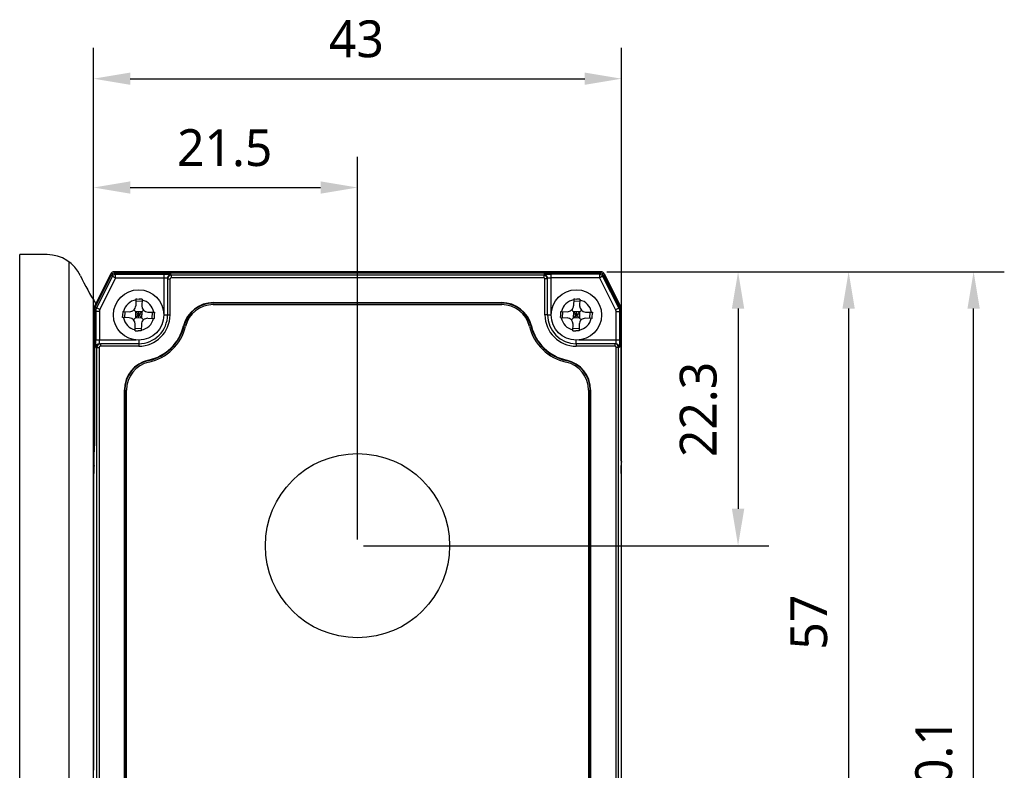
# Model space of a CAD drawing. Header units: millimetres. Extents: x -330 to 72, y 157 to 679.
# Tile 5 of 38: x -330 to -250, y 347 to 408. Entities that reach past the tile are written whole.
import ezdxf

# ---------------------------------------------------------------- set-up
doc = ezdxf.new("R2010")
doc.units = ezdxf.units.MM
doc.header["$LTSCALE"] = 23.1
doc.header["$PDMODE"] = 3
doc.header["$PDSIZE"] = 8
doc.layers.get('0').update_dxf_attribs({"linetype": 'CONTINUOUS'})
doc.layers.get('Defpoints').update_dxf_attribs({"linetype": 'CONTINUOUS'})
for name, color, linetype in [('03_ALL_AXES', 7, 'CONTINUOUS'), ('09_ALL_ROUNDS', 7, 'CONTINUOUS'), ('20_ALL_FEATURES', 7, 'CONTINUOUS'), ('51__DRAFT_DIMS', 7, 'CONTINUOUS')]:
    doc.layers.add(name, color=color, linetype=linetype)
doc.styles.get("Standard").update_dxf_attribs({"font": 'Roboto-Regular.ttf'})
doc.dimstyles.new('DIMSTYLE_1', dxfattribs={"dimtxt": 3, "dimasz": 3, "dimexe": 2.5, "dimexo": 0.5, "dimgap": 0.75, "dimtad": 1, "dimdsep": 46, "dimtxsty": 'STANDARD', "dimblk": '_FILLED', "dimblk1": '_FILLED', "dimblk2": '_FILLED', "dimcen": 0.09, "dimclrt": 3, "dimazin": 2, "dimtp": 0.2, "dimtm": 0.2, "dimtfac": 1, "dimtofl": 0, "dimtmove": 0, "dimatfit": 3, "dimldrblk": '_FILLED', "dimfxl": 1, "dimtolj": 1, "dimarcsym": 0})
doc.dimstyles.new('DIMSTYLE_8', dxfattribs={"dimtxt": 3, "dimasz": 3, "dimexe": 2.5, "dimexo": 0.5, "dimgap": 0.75, "dimtad": 1, "dimdsep": 46, "dimtxsty": 'STANDARD', "dimblk": '_FILLED', "dimblk1": '_FILLED', "dimblk2": '_FILLED', "dimcen": 0.09, "dimclrt": 3, "dimazin": 2, "dimtp": 0.3, "dimtm": 0.3, "dimtfac": 1, "dimtofl": 0, "dimtmove": 0, "dimatfit": 3, "dimldrblk": '_FILLED', "dimfxl": 1, "dimtolj": 1, "dimarcsym": 0})

# ---------------------------------------------------------------- blocks, each defined once
blk = doc.blocks.new('_FILLED')
at = {"color": 0, "linetype": 'ByBlock'}
blk.add_solid([(0, 0), (-1, 0.167), (-1, -0.167)], dxfattribs=at)
blk = doc.blocks.new('*D105')
at = {"layer": '51__DRAFT_DIMS', "color": 0, "lineweight": -2}
for p, q in [((-323.975, 371.626), (-323.975, 405.755)), ((-280.975, 371.626), (-280.975, 405.755)), ((-320.975, 403.255), (-283.975, 403.255))]:
    blk.add_line(p, q, dxfattribs=at)
at = {"layer": 'Defpoints', "color": 0}
for p in [(-280.975, 403.255), (-323.975, 371.126), (-280.975, 371.126)]:
    blk.add_point(p, dxfattribs=at)
at = {"layer": '51__DRAFT_DIMS', "color": 0, "linetype": 'ByBlock', "lineweight": -2, "xscale": 3, "yscale": 3, "zscale": 3, "rotation": 180}
blk.add_blockref('_FILLED', (-323.975, 403.255), dxfattribs=at)
at = {"layer": '51__DRAFT_DIMS', "color": 0, "linetype": 'ByBlock', "lineweight": -2, "xscale": 3, "yscale": 3, "zscale": 3}
blk.add_blockref('_FILLED', (-280.975, 403.255), dxfattribs=at)
at = {"layer": '51__DRAFT_DIMS', "color": 3, "insert": (-302.565, 408.005), "char_height": 3, "attachment_point": 2, "line_spacing_factor": 0.9}
blk.add_mtext('\\A1;43', dxfattribs=at)
blk = doc.blocks.new('*D106')
at = {"layer": '51__DRAFT_DIMS', "color": 0, "lineweight": -2}
for p, q in [((-323.975, 371.626), (-323.975, 396.896)), ((-302.475, 365.74), (-302.475, 396.896)), ((-320.975, 394.396), (-305.475, 394.396))]:
    blk.add_line(p, q, dxfattribs=at)
at = {"layer": 'Defpoints', "color": 0}
for p in [(-302.475, 394.396), (-323.975, 371.126), (-302.475, 365.24)]:
    blk.add_point(p, dxfattribs=at)
at = {"layer": '51__DRAFT_DIMS', "color": 0, "linetype": 'ByBlock', "lineweight": -2, "xscale": 3, "yscale": 3, "zscale": 3, "rotation": 180}
blk.add_blockref('_FILLED', (-323.975, 394.396), dxfattribs=at)
at = {"layer": '51__DRAFT_DIMS', "color": 0, "linetype": 'ByBlock', "lineweight": -2, "xscale": 3, "yscale": 3, "zscale": 3}
blk.add_blockref('_FILLED', (-302.475, 394.396), dxfattribs=at)
at = {"layer": '51__DRAFT_DIMS', "color": 3, "insert": (-313.286, 399.146), "char_height": 3, "attachment_point": 2, "line_spacing_factor": 0.9}
blk.add_mtext('\\A1;21.5', dxfattribs=at)
blk = doc.blocks.new('*D107')
at = {"layer": '51__DRAFT_DIMS', "color": 0, "lineweight": -2}
for p, q in [((-282.16, 387.54), (-268.985, 387.54)), ((-271.485, 384.54), (-271.485, 368.24)), ((-301.975, 365.24), (-268.985, 365.24))]:
    blk.add_line(p, q, dxfattribs=at)
at = {"layer": 'Defpoints', "color": 0}
for p in [(-282.66, 387.54), (-302.475, 365.24), (-271.485, 365.24)]:
    blk.add_point(p, dxfattribs=at)
at = {"layer": '51__DRAFT_DIMS', "color": 0, "linetype": 'ByBlock', "lineweight": -2, "xscale": 3, "yscale": 3, "zscale": 3}
for p, rotation in [((-271.485, 387.54), 90), ((-271.485, 365.24), 270)]:
    blk.add_blockref('_FILLED', p, dxfattribs=dict(at, rotation=rotation))
at = {"layer": '51__DRAFT_DIMS', "color": 3, "insert": (-276.235, 376.329), "char_height": 3, "attachment_point": 2, "rotation": 90, "line_spacing_factor": 0.9}
blk.add_mtext('\\A1;22.3', dxfattribs=at)
blk = doc.blocks.new('*D108')
at = {"layer": '51__DRAFT_DIMS', "color": 0, "lineweight": -2}
for p, q in [((-282.16, 387.54), (-259.985, 387.54)), ((-262.485, 384.54), (-262.485, 333.54)), ((-282.16, 330.54), (-259.985, 330.54))]:
    blk.add_line(p, q, dxfattribs=at)
at = {"layer": 'Defpoints', "color": 0}
for p in [(-282.66, 387.54), (-282.66, 330.54), (-262.485, 330.54)]:
    blk.add_point(p, dxfattribs=at)
at = {"layer": '51__DRAFT_DIMS', "color": 0, "linetype": 'ByBlock', "lineweight": -2, "xscale": 3, "yscale": 3, "zscale": 3}
for p, rotation in [((-262.485, 387.54), 90), ((-262.485, 330.54), 270)]:
    blk.add_blockref('_FILLED', p, dxfattribs=dict(at, rotation=rotation))
at = {"layer": '51__DRAFT_DIMS', "color": 3, "insert": (-267.235, 359.014), "char_height": 3, "attachment_point": 2, "rotation": 90, "line_spacing_factor": 0.9}
blk.add_mtext('\\A1;57', dxfattribs=at)
blk = doc.blocks.new('*D109')
at = {"layer": '51__DRAFT_DIMS', "color": 0, "lineweight": -2}
for p, q in [((-282.16, 387.54), (-249.807, 387.54)), ((-252.307, 310.434), (-252.307, 384.54)), ((-286.444, 307.434), (-249.807, 307.434))]:
    blk.add_line(p, q, dxfattribs=at)
at = {"layer": 'Defpoints', "color": 0}
for p in [(-282.66, 387.54), (-252.307, 387.54), (-286.944, 307.434)]:
    blk.add_point(p, dxfattribs=at)
at = {"layer": '51__DRAFT_DIMS', "color": 0, "linetype": 'ByBlock', "lineweight": -2, "xscale": 3, "yscale": 3, "zscale": 3}
for p, rotation in [((-252.307, 387.54), 90), ((-252.307, 307.434), 270)]:
    blk.add_blockref('_FILLED', p, dxfattribs=dict(at, rotation=rotation))
at = {"layer": '51__DRAFT_DIMS', "color": 3, "insert": (-257.057, 347.317), "char_height": 3, "attachment_point": 2, "rotation": 90, "line_spacing_factor": 0.9}
blk.add_mtext('\\A1;\\A1;80.1', dxfattribs=at)

msp = doc.modelspace()

# ---------------------------------------------------------------- linework, layer by layer
at = {"layer": '03_ALL_AXES'}
msp.add_circle((-302.47466, 365.2402), 7.5, dxfattribs=at)
at = {"layer": '09_ALL_ROUNDS'}
for p, q in [((-322.5576, 387.3744), (-323.90576, 384.67809)), ((-322.5576, 387.3744), (-322.47228, 387.33174)), ((-322.28927, 387.54023), (-322.28927, 387.44409)), ((-282.66005, 387.54023), (-322.28927, 387.54023)), ((-282.66005, 387.54023), (-282.66005, 387.44407)), ((-282.39172, 387.3744), (-282.4772, 387.33166)), ((-282.39172, 387.3744), (-281.04357, 384.67809)), ((-323.97468, 373.36866), (-323.97468, 384.38611)), ((-323.97468, 384.38611), (-323.89884, 384.36822)), ((-323.90576, 384.67809), (-323.81682, 384.65704)), ((-281.04357, 384.67809), (-281.12899, 384.65788)), ((-280.97464, 384.38611), (-281.03625, 384.37156)), ((-280.97464, 373.36866), (-280.97464, 384.38611))]:
    msp.add_line(p, q, dxfattribs=at)
for centre, radius, start, end in [((-322.28927, 387.24023), 0.3, 90, 153.4349488), ((-282.66005, 387.24023), 0.3, 26.5650512, 90), ((-323.32181, 384.38611), 0.65288, 153.4349488, 180), ((-281.62751, 384.38611), 0.65288, 0, 26.5650512)]:
    msp.add_arc(centre, radius, start, end, dxfattribs=at)
at = {"layer": '20_ALL_FEATURES'}
for p, q in [((-329.98006, 338.93296), (-329.98006, 388.93296)), ((-327.74623, 388.93296), (-329.98006, 388.93296)), ((-325.98006, 388.35796), (-325.98006, 339.50796)), ((-323.83064, 384.62946), (-322.498, 387.29086)), ((-322.43252, 387.18389), (-322.498, 387.29086)), ((-322.24276, 387.4485), (-282.70696, 387.44855)), ((-322.24276, 387.4485), (-322.17728, 387.34153)), ((-322.17728, 387.34153), (-318.23927, 387.34153)), ((-318.23927, 387.34153), (-318.24269, 384.02213)), ((-317.63927, 387.31754), (-317.63927, 387.0524)), ((-287.30961, 387.25228), (-317.63927, 387.25224)), ((-287.30961, 387.31758), (-287.30961, 387.05244)), ((-282.77009, 387.34158), (-286.70961, 387.34157)), ((-286.70642, 384.02221), (-286.70961, 387.34157)), ((-282.77009, 387.34158), (-282.70696, 387.44855)), ((-282.51474, 387.1841), (-282.45162, 387.29106)), ((-282.45162, 387.29106), (-281.10267, 384.60548)), ((-322.43252, 387.18389), (-323.7247, 384.60323)), ((-322.16844, 387.04185), (-323.45666, 384.46909)), ((-322.16844, 387.04185), (-318.23927, 387.04185)), ((-317.93927, 387.01778), (-317.93925, 384.03108)), ((-317.93927, 386.95232), (-317.73927, 386.95232)), ((-317.73925, 384.03108), (-317.73927, 386.95232)), ((-287.30961, 387.05244), (-317.63927, 387.0524)), ((-287.20959, 384.03126), (-287.20961, 386.95236)), ((-287.00961, 386.95236), (-287.20961, 386.95236)), ((-287.00959, 384.03126), (-287.00961, 387.01782)), ((-282.77874, 387.04189), (-286.70961, 387.04189)), ((-282.77874, 387.04189), (-281.47256, 384.4414)), ((-282.51474, 387.1841), (-281.20468, 384.57587)), ((-320.51515, 385.32649), (-320.52861, 384.77725)), ((-320.01985, 385.12822), (-320.5197, 385.14047)), ((-320.51515, 385.32649), (-320.43193, 385.32464)), ((-320.43193, 385.32464), (-320.26522, 385.32068)), ((-320.0153, 385.31423), (-320.02876, 384.76499)), ((-314.22488, 384.98744), (-314.22488, 385.02934)), ((-314.22488, 385.02934), (-290.72445, 385.02934)), ((-290.72445, 384.98745), (-314.22488, 384.98745)), ((-314.22488, 384.8602), (-290.72445, 384.8602)), ((-290.72445, 385.02934), (-290.72445, 384.98744)), ((-284.87033, 385.32649), (-284.8838, 384.77725)), ((-284.37504, 385.12822), (-284.87489, 385.14047)), ((-284.87033, 385.32649), (-284.78712, 385.32464)), ((-284.78712, 385.32464), (-284.6204, 385.32068)), ((-284.37049, 385.31423), (-284.38395, 384.76499)), ((-323.89965, 384.33751), (-323.89974, 373.36862)), ((-323.79371, 384.31127), (-323.89965, 384.33751)), ((-323.7247, 384.60323), (-323.83064, 384.62946)), ((-323.49394, 384.31135), (-323.79371, 384.31127)), ((-323.79371, 384.31127), (-323.7937, 381.98046)), ((-323.45666, 384.46909), (-323.7247, 384.60323)), ((-323.49394, 384.31135), (-323.49394, 381.98053)), ((-321.58996, 384.30311), (-321.04072, 384.28965)), ((-321.41647, 383.79843), (-321.40422, 384.29828)), ((-320.70311, 383.63434), (-319.89103, 384.40757)), ((-319.91046, 383.61491), (-320.68368, 384.427)), ((-320.54087, 384.27698), (-320.55312, 383.77713)), ((-320.04102, 384.26473), (-320.54087, 384.27698)), ((-320.3032, 383.77097), (-320.29094, 384.27082)), ((-320.04102, 384.26473), (-320.05327, 383.76488)), ((-319.54117, 384.25289), (-318.99192, 384.23942)), ((-319.18992, 383.74385), (-319.17766, 384.2437)), ((-318.99192, 384.23942), (-318.99377, 384.15611)), ((-318.23925, 384.03056), (-317.93925, 384.03065)), ((-317.93925, 384.03108), (-317.73925, 384.03108)), ((-287.00959, 384.03083), (-286.70959, 384.03075)), ((-285.94515, 384.30311), (-285.3959, 384.28965)), ((-285.77166, 383.79843), (-285.75941, 384.29828)), ((-285.0583, 383.63434), (-284.24621, 384.40757)), ((-284.26564, 383.61491), (-285.03887, 384.427)), ((-284.89605, 384.27698), (-284.90831, 383.77713)), ((-284.3962, 384.26473), (-284.89605, 384.27698)), ((-284.65838, 383.77097), (-284.64613, 384.27082)), ((-284.3962, 384.26473), (-284.40846, 383.76488)), ((-283.89635, 384.25289), (-283.34711, 384.23942)), ((-283.5451, 383.74385), (-283.53285, 384.2437)), ((-283.34711, 384.23942), (-283.34896, 384.15611)), ((-281.20468, 384.57587), (-281.47256, 384.4414)), ((-281.43526, 384.28404), (-281.43525, 381.98078)), ((-281.13548, 384.28397), (-281.43526, 384.28404)), ((-281.20468, 384.57587), (-281.10267, 384.60548)), ((-281.03347, 384.31356), (-281.13548, 384.28397)), ((-281.13548, 384.28397), (-281.13547, 381.98071)), ((-281.03347, 384.31356), (-281.03332, 373.36862)), ((-321.60221, 383.80326), (-321.60036, 383.88657)), ((-321.05297, 383.7898), (-321.60221, 383.80326)), ((-320.57884, 382.72845), (-320.56537, 383.2777)), ((-320.05327, 383.76488), (-320.55312, 383.77713)), ((-320.04714, 384.01477), (-320.54699, 384.02702)), ((-320.06552, 383.26544), (-320.07899, 382.7162)), ((-319.55342, 383.75304), (-319.00418, 383.73957)), ((-285.9574, 383.80326), (-285.95555, 383.88657)), ((-285.9574, 383.80326), (-285.40816, 383.7898)), ((-284.93402, 382.72845), (-284.92056, 383.2777)), ((-284.40846, 383.76488), (-284.90831, 383.77713)), ((-284.40233, 384.01477), (-284.90218, 384.02702)), ((-284.42071, 383.26544), (-284.43417, 382.7162)), ((-283.35936, 383.73957), (-283.90861, 383.75304)), ((-320.07443, 382.90166), (-320.57428, 382.91391)), ((-320.16227, 382.71805), (-320.32892, 382.72201)), ((-320.07899, 382.7162), (-320.16227, 382.71805)), ((-316.63824, 383.13402), (-316.59754, 383.12368)), ((-288.31107, 383.13403), (-288.35178, 383.12368)), ((-284.42962, 382.90166), (-284.92947, 382.91391)), ((-284.51745, 382.71805), (-284.68411, 382.72201)), ((-284.43417, 382.7162), (-284.51745, 382.71805)), ((-320.49582, 381.98055), (-323.7937, 381.98046)), ((-323.47018, 381.68061), (-323.40544, 381.68105)), ((-320.28924, 381.68106), (-323.40544, 381.68105)), ((-323.40544, 381.68105), (-323.40543, 381.48105)), ((-320.28924, 381.97091), (-320.28924, 381.48106)), ((-284.65958, 381.68084), (-284.65958, 381.97091)), ((-281.52049, 381.68129), (-284.65958, 381.68127)), ((-284.65958, 381.68127), (-284.65957, 381.48127)), ((-281.13547, 381.98071), (-284.45134, 381.98076)), ((-281.52049, 381.68129), (-281.52048, 381.48129)), ((-281.45813, 381.68086), (-281.52049, 381.68129)), ((-323.76995, 381.38062), (-323.70536, 381.38105)), ((-323.70573, 336.6979), (-323.70536, 381.38105)), ((-323.70536, 381.38105), (-323.50551, 381.38105)), ((-323.50551, 381.38105), (-323.50589, 336.6979)), ((-320.28924, 381.48106), (-323.40543, 381.48105)), ((-281.52048, 381.48129), (-284.65957, 381.48127)), ((-281.22056, 381.3813), (-281.42041, 381.38129)), ((-281.41979, 336.69815), (-281.42041, 381.38129)), ((-281.21994, 336.69815), (-281.22056, 381.3813)), ((-281.15835, 381.38086), (-281.22056, 381.3813)), ((-319.50025, 380.34525), (-319.49139, 380.30387)), ((-285.44908, 380.34521), (-285.45795, 380.30383)), ((-321.4587, 340.17411), (-321.4587, 377.91745)), ((-321.4587, 377.91745), (-321.41681, 377.91702)), ((-321.41681, 377.91702), (-321.41681, 340.17368)), ((-321.29466, 340.1685), (-321.29466, 377.9119)), ((-283.65466, 377.9119), (-283.65466, 340.1685)), ((-283.49062, 377.91745), (-283.53252, 377.91702)), ((-283.53252, 340.17368), (-283.53252, 377.91702)), ((-283.49062, 377.91745), (-283.49062, 340.17411)), ((-323.97468, 344.71181), (-323.97468, 373.36866)), ((-323.97468, 373.36866), (-323.89974, 373.36866)), ((-281.03332, 373.36866), (-280.97635, 373.36866)), ((-280.97464, 344.71181), (-280.97464, 373.36866)), ((-323.92891, 371.76238), (-323.9241, 371.8837)), ((-281.00985, 371.8837), (-281.00522, 371.76238)), ((-323.93935, 371.12602), (-323.97297, 371.12602)), ((-323.93955, 346.95441), (-323.93935, 371.12598)), ((-280.97464, 371.12602), (-280.99516, 371.12602)), ((-280.99516, 371.12598), (-280.99483, 346.95441)), ((-323.97468, 346.95445), (-323.93955, 346.95445)), ((-280.99483, 346.95445), (-280.97635, 346.95445))]:
    msp.add_line(p, q, dxfattribs=at)
for centre in [(-320.29707, 384.02113), (-284.65225, 384.02113)]:
    msp.add_circle(centre, 2.05, dxfattribs=at)
for centre, radius, start, end in [((-327.74623, 385.93296), 3, 25.1843364, 89.9999999), ((-322.17702, 387.05565), 0.28588, 90.0527744, 153.3481135), ((-317.63931, 386.95228), 0.29996, 89.9920955, 179.9920557), ((-317.63932, 387.01752), 0.30002, 89.990526, 148.7203478), ((-287.30956, 387.01755), 0.30002, 31.2939146, 90.0096123), ((-287.30956, 386.95232), 0.29996, 0.0086979, 90.0081077), ((-282.77034, 387.05542), 0.28616, 26.7237755, 89.9500802), ((-306.48006, 395.93296), 20.5, 205.1843364, 212.4295439), ((-317.63923, 386.95236), 0.10004, 90.0231943, 180.0229853), ((-287.30965, 386.9524), 0.10004, 359.977655, 89.9769769), ((-320.29707, 384.02134), 1.25, 100.1326768, 167.0587588), ((-322.27551, 302.54091), 82.80418, 88.4358699, 88.6088559), ((-320.29707, 384.02134), 1.25, 10.1326761, 77.0587579), ((-314.22488, 382.54572), 2.48405, 90, 166.3003551), ((-314.22488, 382.5453), 2.44216, 90, 166.3003551), ((-314.22488, 382.5402), 2.32, 90, 166.3003998), ((-290.72445, 382.54572), 2.48405, 13.6996449, 90), ((-290.72445, 382.5453), 2.44216, 13.6996449, 90), ((-290.72445, 382.5402), 2.32, 13.6995999, 90), ((-284.65225, 384.02134), 1.25, 100.1326768, 167.0587588), ((-286.63069, 302.54091), 82.80418, 88.4358699, 88.6088559), ((-284.65225, 384.02134), 1.25, 10.1326761, 77.0587579), ((-233.3325, 381.88992), 88.29044, 178.4337724, 178.704171), ((-321.02846, 384.7895), 0.5, 268.5957173, 358.5957174), ((-320.28925, 384.03112), 2.55003, 270.0003372, 359.9991522), ((-320.28925, 384.03106), 2.35, 270.0003372, 0.000341), ((-319.52891, 384.75274), 0.5, 178.5957174, 268.5957173), ((-407.26877, 386.15294), 88.29758, 358.4337852, 358.7041557), ((-284.65959, 384.03133), 2.55003, 180.0015264, 270.0003372), ((-284.65959, 384.03127), 2.35, 180.0003412, 270.0003372), ((-197.68769, 381.88992), 88.29044, 178.4337724, 178.704171), ((-285.38365, 384.7895), 0.5, 268.5957173, 358.5957174), ((-283.8841, 384.75274), 0.5, 178.5957174, 268.5957173), ((-371.62396, 386.15294), 88.29758, 358.4337852, 358.7041557), ((-320.29707, 384.02134), 1.25, 190.1326761, 257.0587579), ((-321.06522, 383.28995), 0.5, 358.5957174, 88.5957173), ((-320.29707, 384.02134), 1.25, 280.1326768, 347.0587588), ((-319.56567, 383.25319), 0.5, 88.5957173, 178.5957174), ((-284.65225, 384.02134), 1.25, 190.1326761, 257.0587579), ((-285.42041, 383.28995), 0.5, 358.5957174, 88.5957173), ((-284.65225, 384.02134), 1.25, 280.1326768, 347.0587588), ((-283.92086, 383.25319), 0.5, 88.5957173, 178.5957174), ((-318.31253, 465.75047), 83.05294, 268.4363487, 268.6088166), ((-320.29707, 384.02592), 3.76597, 282.2152152, 346.3003549), ((-320.29707, 384.0255), 3.80787, 282.2152152, 346.3003549), ((-320.29707, 384.02039), 3.93, 282.2152605, 346.3003998), ((-284.65225, 384.02039), 3.93, 193.6996003, 257.7847415), ((-284.65226, 384.0255), 3.80787, 193.6996451, 257.7847848), ((-284.65226, 384.02592), 3.76597, 193.6996451, 257.7847848), ((-282.66772, 465.75047), 83.05294, 268.4363487, 268.6088166), ((-323.46993, 381.38067), 0.30002, 121.8227486, 180.0096427), ((-323.40539, 381.38109), 0.29996, 90.0080932, 180.0078428), ((-281.52052, 381.38133), 0.29996, 359.993148, 89.9932334), ((-281.45825, 381.38288), 0.29798, 82.4311129, 89.9761578), ((-281.4587, 381.38047), 0.30057, 57.2050265, 59.9623929), ((-281.45836, 381.38091), 0.30001, 359.9911115, 57.2050265), ((-323.40547, 381.38101), 0.10004, 89.9782312, 179.9767573), ((-281.52045, 381.38125), 0.10004, 0.0219552, 90.0207907), ((-318.97466, 377.91743), 2.48405, 102.2152151, 179.9996054), ((-318.97466, 377.91701), 2.44215, 102.2152151, 179.9996054), ((-318.97466, 377.9119), 2.32, 102.2152605, 180), ((-285.97466, 377.9119), 2.32, 0, 77.7847362), ((-285.97466, 377.91701), 2.44215, 0.0003946, 77.7847849), ((-285.97466, 377.91743), 2.48405, 0.0003946, 77.7847849), ((-323.87425, 372.09598), 0.10044, 180.063157, 190.6537386), ((-281.07508, 371.97466), 0.10044, 349.3462614, 359.936843)]:
    msp.add_arc(centre, radius, start, end, dxfattribs=at)
for centre, major_axis, ratio, start_param, end_param in [((-322.24248, 387.1626), (-0.14931, 0.24392), 0.99890267, -0.54880469, 0.5567799), ((-282.70723, 387.16236), (0.1455, 0.24654), 0.99892372, -0.5716749, 0.53268147), ((-323.24654, 384.33725), (0.63399, -0.15701), 0.9991692, 2.92030589, 3.3841547), ((-281.6848, 384.31328), (-0.62556, -0.18151), 0.99921284, 2.85941379, 3.32452818), ((-323.98288, 373.36862), (0.00002, 2.1), 0.03959225, 3.92699115, 4.71238931), ((-280.95325, 373.36862), (-0.00003, 2.1), 0.03812873, 1.5707958, 2.35619396), ((-323.90372, 371.12598), (0.00001, 0.9), 0.03959225, 0.7853985, 1.57079666), ((-281.02948, 371.12598), (-0.00001, 0.9), 0.03812873, -1.57079686, -0.78539869)]:
    msp.add_ellipse(centre, major_axis=major_axis, ratio=ratio, start_param=start_param, end_param=end_param, dxfattribs=at)
for points, knots in [([(-322.16844, 387.04185), (-322.17076, 387.11109), (-322.173, 387.211), (-322.1767, 387.31087), (-322.17728, 387.34153)], [0, 0, 0, 0, 0.69321609, 1, 1, 1, 1]), ([(-318.23927, 387.34153), (-318.20798, 387.34153), (-318.09026, 387.34115), (-317.97255, 387.33945), (-317.88616, 387.33694)], [0, 0, 0, 0, 0.26583027, 1, 1, 1, 1]), ([(-317.88616, 387.33694), (-317.85168, 387.33593), (-317.80297, 387.33423), (-317.74251, 387.33109), (-317.70684, 387.32872), (-317.67914, 387.32626), (-317.6577, 387.32371), (-317.647, 387.32137), (-317.63928, 387.31922), (-317.63927, 387.31754)], [0, 0, 0, 0, 0.41631497, 0.58782837, 0.73156573, 0.84574413, 0.92873913, 0.97978391, 1, 1, 1, 1]), ([(-287.30961, 387.31758), (-287.3096, 387.31926), (-287.30185, 387.32141), (-287.29112, 387.32376), (-287.26963, 387.32631), (-287.24185, 387.32877), (-287.20609, 387.33115), (-287.14549, 387.33428), (-287.09666, 387.33599), (-287.0621, 387.33699)], [0, 0, 0, 0, 0.02021993, 0.07128573, 0.15429276, 0.26848299, 0.41222914, 0.58374045, 1, 1, 1, 1]), ([(-287.0621, 387.33699), (-287.03537, 387.33777), (-286.91789, 387.34059), (-286.80037, 387.34157), (-286.70961, 387.34157)], [0, 0, 0, 0, 0.22760578, 1, 1, 1, 1]), ([(-282.77009, 387.34158), (-282.77033, 387.33285), (-282.77327, 387.23296), (-282.77574, 387.13305), (-282.77874, 387.04189)], [0, 0, 0, 0, 0.0873667, 1, 1, 1, 1]), ([(-322.43252, 387.18389), (-322.42481, 387.1798), (-322.33689, 387.13225), (-322.2486, 387.0854), (-322.16844, 387.04185)], [0, 0, 0, 0, 0.08731489, 1, 1, 1, 1]), ([(-318.23927, 387.04185), (-318.20094, 387.04185), (-318.14526, 387.04103), (-318.07457, 387.03809), (-318.02952, 387.03517), (-317.99314, 387.03183), (-317.96464, 387.02775), (-317.94941, 387.02435), (-317.93927, 387.02025), (-317.93927, 387.01778)], [0, 0, 0, 0, 0.37963001, 0.55108921, 0.70140715, 0.82503856, 0.91738504, 0.97551814, 1, 1, 1, 1]), ([(-287.00961, 387.01782), (-287.0096, 387.02057), (-286.99784, 387.02477), (-286.98081, 387.02846), (-286.9484, 387.03268), (-286.92429, 387.0347), (-286.91026, 387.03571)], [0, 0, 0, 0, 0.08078119, 0.276325, 0.58660246, 1, 1, 1, 1]), ([(-286.91026, 387.03571), (-286.89563, 387.03677), (-286.82881, 387.04065), (-286.76186, 387.04189), (-286.70961, 387.04189)], [0, 0, 0, 0, 0.21921464, 1, 1, 1, 1]), ([(-282.77874, 387.04189), (-282.71785, 387.07503), (-282.62944, 387.12166), (-282.54195, 387.17003), (-282.51474, 387.1841)], [0, 0, 0, 0, 0.69352989, 1, 1, 1, 1]), ([(-287.00959, 384.03126), (-287.00958, 384.03158), (-287.01167, 384.03097), (-287.01377, 384.03168), (-287.01895, 384.03138), (-287.02866, 384.03168), (-287.0455, 384.03158), (-287.06997, 384.03193), (-287.09991, 384.03262), (-287.14704, 384.0332), (-287.18409, 384.03221), (-287.20959, 384.03126)], [0, 0, 0, 0, 0.00485515, 0.0192836, 0.04310692, 0.07614181, 0.1686358, 0.2929178, 0.44439604, 0.61734139, 1, 1, 1, 1]), ([(-323.78814, 381.59476), (-323.78909, 381.62331), (-323.79257, 381.75184), (-323.7937, 381.88043), (-323.7937, 381.98046)], [0, 0, 0, 0, 0.22208714, 1, 1, 1, 1]), ([(-323.48698, 381.76845), (-323.48818, 381.78358), (-323.4926, 381.85419), (-323.49394, 381.92496), (-323.49394, 381.98053)], [0, 0, 0, 0, 0.2144579, 1, 1, 1, 1]), ([(-323.47018, 381.68061), (-323.47264, 381.68061), (-323.47669, 381.6908), (-323.48003, 381.706), (-323.48407, 381.73459), (-323.486, 381.75599), (-323.48698, 381.76845)], [0, 0, 0, 0, 0.08154308, 0.27623971, 0.58570638, 1, 1, 1, 1]), ([(-281.43525, 381.98078), (-281.43525, 381.94246), (-281.43603, 381.88679), (-281.43883, 381.81612), (-281.4416, 381.77107), (-281.44478, 381.73473), (-281.44862, 381.70617), (-281.45192, 381.69114), (-281.45571, 381.68086), (-281.45813, 381.68086)], [0, 0, 0, 0, 0.37997527, 0.5515763, 0.70200291, 0.8256905, 0.91801566, 0.97599748, 1, 1, 1, 1]), ([(-281.13984, 381.62787), (-281.1408, 381.59337), (-281.14243, 381.54462), (-281.14542, 381.48413), (-281.14768, 381.44843), (-281.15004, 381.42075), (-281.15243, 381.39925), (-281.15473, 381.38868), (-281.1567, 381.38086), (-281.15835, 381.38086)], [0, 0, 0, 0, 0.41660773, 0.58822273, 0.73202493, 0.84622146, 0.92917728, 0.9801091, 1, 1, 1, 1]), ([(-281.13547, 381.98071), (-281.13547, 381.94944), (-281.13584, 381.83182), (-281.13745, 381.71419), (-281.13984, 381.62787)], [0, 0, 0, 0, 0.26582162, 1, 1, 1, 1]), ([(-323.76995, 381.38062), (-323.77141, 381.38061), (-323.77352, 381.38714), (-323.77558, 381.39647), (-323.77799, 381.41486), (-323.78026, 381.43877), (-323.78249, 381.4696), (-323.78547, 381.5222), (-323.78714, 381.56465), (-323.78814, 381.59476)], [0, 0, 0, 0, 0.02038628, 0.07105362, 0.15337689, 0.2667045, 0.40981951, 0.58118372, 1, 1, 1, 1]), ([(-323.92012, 371.99879), (-323.92707, 372.004), (-323.95124, 372.02484), (-323.96866, 372.05452), (-323.97295, 372.07741)], [0, 0, 0, 0, 0.27168337, 1, 1, 1, 1]), ([(-280.97464, 372.09587), (-280.97464, 372.08068), (-280.9823, 372.04866), (-281.00218, 372.02288), (-281.01416, 372.01148)], [0, 0, 0, 0, 0.47875702, 1, 1, 1, 1]), ([(-323.97468, 371.97455), (-323.97468, 371.95731), (-323.9646, 371.92058), (-323.93944, 371.89282), (-323.92453, 371.88088)], [0, 0, 0, 0, 0.47434102, 1, 1, 1, 1]), ([(-281.0099, 371.89436), (-281.00554, 371.89884), (-280.9901, 371.91669), (-280.97957, 371.93904), (-280.97637, 371.95609)], [0, 0, 0, 0, 0.26495869, 1, 1, 1, 1])]:
    msp.add_open_spline(points, degree=3, knots=knots, dxfattribs=at)
for points in [[(-317.93927, 387.01778), (-317.93927, 387.07159), (-317.92371, 387.12725), (-317.89577, 387.17324)], [(-287.05315, 387.17334), (-287.02519, 387.12733), (-287.00961, 387.07165), (-287.00961, 387.01782)], [(-323.7247, 384.60323), (-323.76946, 384.5138), (-323.79369, 384.41127), (-323.79371, 384.31127)], [(-323.45666, 384.46909), (-323.48085, 384.42078), (-323.49394, 384.36538), (-323.49394, 384.31135)], [(-281.47256, 384.4414), (-281.44837, 384.39323), (-281.43526, 384.33795), (-281.43526, 384.28404)], [(-281.20468, 384.57587), (-281.15981, 384.48651), (-281.1355, 384.38397), (-281.13548, 384.28397)], [(-323.62808, 381.63562), (-323.58158, 381.66447), (-323.52491, 381.68061), (-323.47018, 381.68061)], [(-281.419, 381.67826), (-281.38035, 381.67314), (-281.34199, 381.66018), (-281.30824, 381.64067)]]:
    msp.add_open_spline(points, degree=3, dxfattribs=at)

# ---------------------------------------------------------------- dimensions: what is measured, and where the dimension line sits
at = {"layer": '51__DRAFT_DIMS'}
for base, p2, dimstyle, picture, middle in [((-280.97464, 403.25479), (-280.97464, 371.12602), 'DIMSTYLE_8', '*D105', (-302.56548, 403.25479)), ((-302.47466, 394.39568), (-302.47466, 365.2402), 'DIMSTYLE_1', '*D106', (-313.28619, 394.39568))]:
    dim = msp.add_linear_dim(base=base, p1=(-323.97468, 371.12602), p2=p2, dimstyle=dimstyle, dxfattribs=at)
    dim.commit()
    dim.dimension.update_dxf_attribs({"geometry": picture, "text_midpoint": middle, "dimtype": 160})
for base, p2, dimstyle, picture, middle in [((-271.48476, 365.2402), (-302.47466, 365.2402), 'DIMSTYLE_1', '*D107', (-271.48476, 376.3287)), ((-262.48512, 330.54023), (-282.66005, 330.54023), 'DIMSTYLE_8', '*D108', (-262.48512, 359.01387))]:
    dim = msp.add_linear_dim(base=base, p1=(-282.66005, 387.54023), p2=p2, angle=270, dimstyle=dimstyle, dxfattribs=at)
    dim.commit()
    dim.dimension.update_dxf_attribs({"geometry": picture, "text_midpoint": middle, "dimtype": 160})
dim = msp.add_linear_dim(base=(-252.3067, 387.54023), p1=(-286.944, 307.4344), p2=(-282.66005, 387.54023), angle=90, text='\\A1;80.1', dimstyle='DIMSTYLE_8', override={"dimtxsty": 'STANDARD'}, dxfattribs=at)
dim.commit()
dim.dimension.update_dxf_attribs({"geometry": '*D109', "text_midpoint": (-252.3067, 347.31739), "dimtype": 160})

doc.saveas('drawing.dxf')
